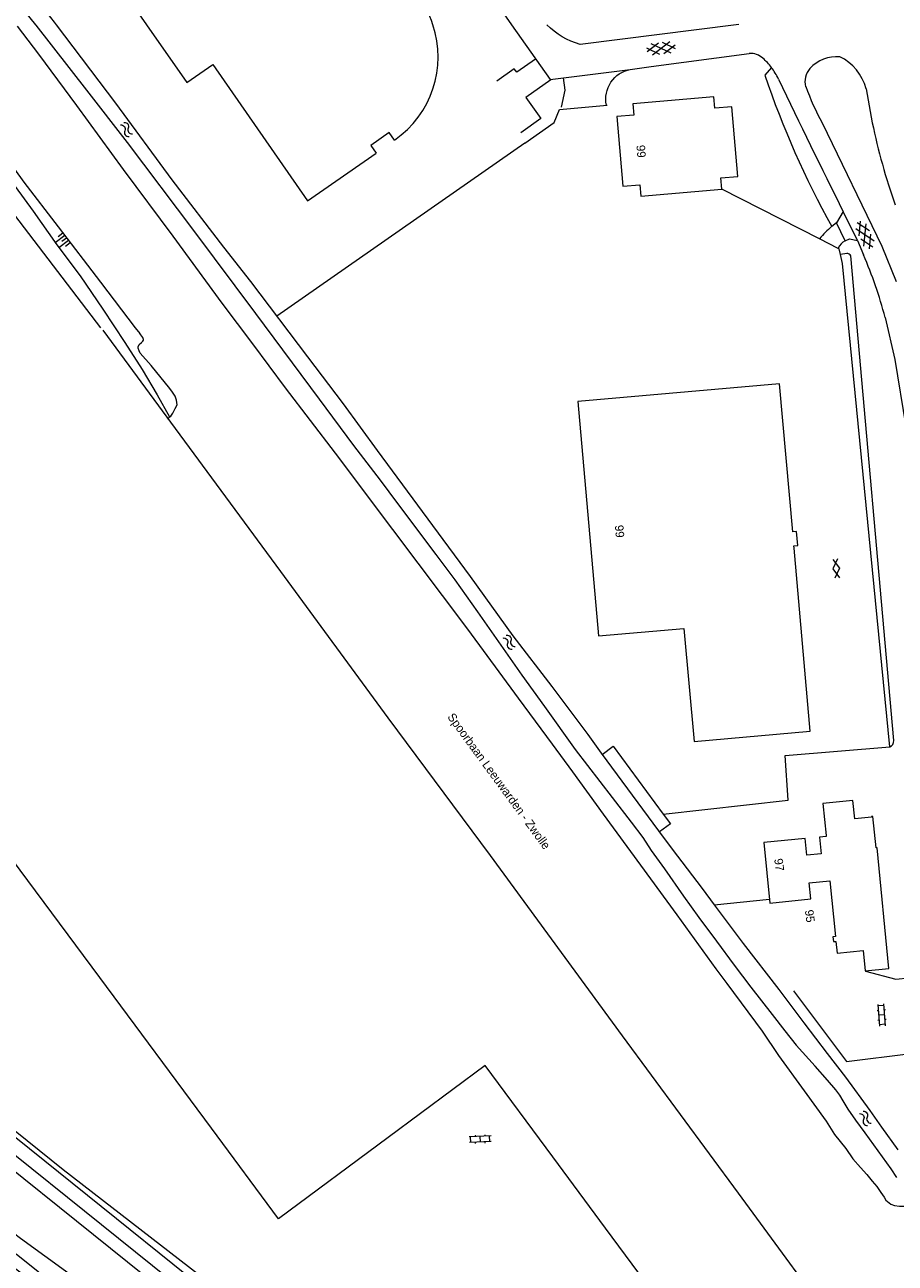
# Model space of a CAD drawing. Header units: metres. Extents: x 195864 to 198202, y 543264 to 544906.
# Tile 40 of 79: x 196096 to 196279, y 544239 to 544500. Entities that reach past the tile are written whole.
import ezdxf

# ---------------------------------------------------------------- set-up
doc = ezdxf.new("R2010")
doc.units = ezdxf.units.M
doc.header["$MEASUREMENT"] = 0
for name, color, linetype, lineweight in [('Level 11', 7, 'Continuous', 0), ('Level 19', 7, 'Continuous', 0), ('Level 20', 7, 'Continuous', 0), ('Level 26', 7, 'Continuous', 0), ('Level 28', 7, 'Continuous', 0), ('Level 29', 7, 'Continuous', 0), ('Level 32', 7, 'Continuous', 0), ('Level 36', 7, 'Continuous', 0), ('Level 41', 7, 'Continuous', 0), ('Level 43', 7, 'Continuous', 0)]:
    doc.layers.add(name, color=color, linetype=linetype, lineweight=lineweight)
doc.styles.add('Style-CHAR_FAST_FONT', font='CHAR_FAST_FONT.shx')

# ---------------------------------------------------------------- blocks, each defined once
blk = doc.blocks.new('OV2')
at = {"layer": 'Level 41', "color": 7, "linetype": 'Continuous', "lineweight": 0}
for p, q in [((0, 0.99), (0.3, 0.99)), ((0.3, -2.31), (0.3, 2.29)), ((0.3, 1.99), (1.5, 1.99)), ((1.5, -2.31), (1.5, 2.29)), ((1.8, 0.99), (1.5, 0.99)), ((0, -1.01), (0.3, -1.01)), ((0.3, -0.01), (1.5, -0.01)), ((0.3, -2.01), (1.5, -2.01)), ((1.8, -1.01), (1.5, -1.01))]:
    blk.add_line(p, q, dxfattribs=at)
blk = doc.blocks.new('WA_56')
at = {"layer": 'Level 43', "color": 7, "linetype": 'Continuous', "lineweight": 0, "extrusion": (0, 0, -1)}
for centre in [(-0.75, 0.05), (-0.75, -0.85)]:
    blk.add_arc(centre, 0.85, 28.0726, 151.9276, dxfattribs=at)
at = {"layer": 'Level 43', "color": 7, "linetype": 'Continuous', "lineweight": 0}
for centre in [(2.25, 0.85), (2.25, -0.05)]:
    blk.add_arc(centre, 0.85, 208.0723, 331.9274, dxfattribs=at)
blk = doc.blocks.new('GVTP6')
at = {"layer": 'Level 41', "color": 7, "linetype": 'Continuous', "lineweight": 0}
for p, q in [((0, -0.4), (2.6, 1.2)), ((0, 0.4), (2.6, -1.2)), ((1, -1.2), (5, 1.2)), ((1, 1.2), (5, -1.2)), ((3.4, 1.2), (6, -0.4)), ((3.4, -1.2), (6, 0.4))]:
    blk.add_line(p, q, dxfattribs=at)
blk = doc.blocks.new('WA_66')
at = {"layer": 'Level 43', "color": 7, "linetype": 'Continuous', "lineweight": 0, "extrusion": (0, 0, -1)}
for centre in [(-0.75, 0.05), (-0.75, -0.85)]:
    blk.add_arc(centre, 0.85, 28.0725, 151.9275, dxfattribs=at)
at = {"layer": 'Level 43', "color": 7, "linetype": 'Continuous', "lineweight": 0}
for centre in [(2.25, 0.85), (2.25, -0.05)]:
    blk.add_arc(centre, 0.85, 208.0725, 331.9275, dxfattribs=at)
blk = doc.blocks.new('TA')
at = {"layer": 'Level 43', "color": 7, "linetype": 'Continuous', "lineweight": 0}
for p, q in [((0, 0), (0, -0.5)), ((0.25, 0), (0.25, -1)), ((0.5, 0), (0.5, -0.5)), ((-0.5, 0), (-0.5, -0.5)), ((-0.25, 0), (-0.25, -1))]:
    blk.add_line(p, q, dxfattribs=at)
blk = doc.blocks.new('WA_67')
at = {"layer": 'Level 43', "color": 7, "linetype": 'Continuous', "lineweight": 0, "extrusion": (0, 0, -1)}
for centre in [(-0.75, 0.05), (-0.75, -0.85)]:
    blk.add_arc(centre, 0.85, 28.0726, 151.9276, dxfattribs=at)
at = {"layer": 'Level 43', "color": 7, "linetype": 'Continuous', "lineweight": 0}
for centre in [(2.25, 0.85), (2.25, -0.05)]:
    blk.add_arc(centre, 0.85, 208.0724, 331.9274, dxfattribs=at)
blk = doc.blocks.new('GV2')
at = {"layer": 'Level 41', "color": 7, "linetype": 'Continuous', "lineweight": 0, "flags": 128}
for points in [[(1.2, -2), (0, 0), (1.2, 2)], [(0.2, -2), (1.4, 0), (0.2, 2)]]:
    blk.add_lwpolyline(points, dxfattribs=at)

msp = doc.modelspace()

# ---------------------------------------------------------------- linework, layer by layer
at = {"layer": 'Level 11', "color": 7, "linetype": 'Continuous', "lineweight": 13}
for p, q in [((196097.46, 544534.27), (196121.36, 544500)), ((196121.36, 544500), (196129.85, 544487.84)), ((196168.65, 544474.56), (196169.77, 544472.96)), ((196155.32, 544462.88), (196169.77, 544472.96))]:
    msp.add_line(p, q, dxfattribs=at)
at = {"layer": 'Level 11', "color": 7, "linetype": 'Continuous', "lineweight": 13, "flags": 128}
for points in [[(196111.74, 544436.09), (196064.31, 544498.17), (196060.21, 544495.04), (196056.42, 544500)], [(196129.85, 544487.84), (196135.31, 544491.63), (196155.32, 544462.88)], [(196246.04, 544468.04), (196244.76, 544482.73), (196241.19, 544482.43), (196240.99, 544484.81), (196223.91, 544483.33), (196224.11, 544480.94), (196220.54, 544480.63)], [(196220.54, 544480.63), (196221.78, 544465.95), (196225.36, 544466.26), (196225.57, 544463.88), (196242.66, 544465.37)], [(196173.67, 544475.7), (196172.55, 544477.29), (196168.65, 544474.56)], [(196242.66, 544465.37), (196242.47, 544467.75), (196246.04, 544468.04)], [(196112.11, 544435.58), (196127.36, 544414.84), (196149.6, 544384.72), (196172.21, 544353.85), (196193.8, 544324.83), (196221.67, 544286.82), (196246.08, 544253.64), (196269.12, 544222.29), (196274.63, 544214.96), (196262.8, 544206.43), (196274.24, 544190.91), (196271.3, 544188.65), (196271.98, 544187.65)], [(196264.04, 544181.85), (196256.1, 544192.56), (196263.96, 544198.39), (196259.77, 544204.05), (196253.08, 544199.09), (196245.21, 544209.7), (196227.45, 544196.53), (196220.28, 544206.21), (196238.05, 544219.38), (196218.16, 544246.23), (196207.02, 544261.27), (196192.74, 544280.54), (196172.33, 544265.41), (196149.17, 544248.25), (196135.02, 544267.34), (196111.48, 544299.11), (196091.28, 544326.37), (196068.48, 544357.43), (196059.66, 544369.34), (196073.59, 544379.6), (196069.25, 544385.5), (196071.59, 544387.23), (196052.85, 544412.64), (196037.72, 544433.27)], [(196261.3, 544351.05), (196257.91, 544389.66), (196257.87, 544390.13), (196258.66, 544390.2), (196258.4, 544393.19), (196257.61, 544393.11), (196254.85, 544424.31), (196212.31, 544420.57), (196216.67, 544371.13), (196234.63, 544372.71), (196236.8, 544348.89), (196261.3, 544351.05)], [(196264.64, 544329.07), (196264.67, 544328.85), (196263.27, 544328.71), (196263.62, 544325.18), (196260.56, 544324.88), (196260.22, 544328.41), (196251.51, 544327.56), (196252.76, 544314.82), (196261.42, 544315.67), (196261.09, 544319.05), (196265.46, 544319.48), (196266.62, 544307.74), (196266.07, 544307.68), (196266.17, 544306.69), (196266.72, 544306.74), (196266.96, 544304.25), (196272.48, 544304.8), (196272.9, 544300.52), (196277.89, 544301.01), (196275.39, 544326.48), (196275.17, 544326.46), (196274.52, 544333.08), (196274.2, 544333.05), (196274.21, 544332.94), (196270.68, 544332.59), (196270.3, 544336.44)], [(196270.3, 544336.44), (196263.98, 544335.81), (196264.64, 544329.07)]]:
    msp.add_lwpolyline(points, dxfattribs=at)
at = {"layer": 'Level 11', "color": 7, "linetype": 'Continuous', "lineweight": 13}
for centre, radius, start, end in [((196161.55, 544493.23), 21.29, 18.5522, 38.8262), ((196161.53, 544493.21), 21.31, 304.7152, 18.5706)]:
    msp.add_arc(centre, radius, start, end, dxfattribs=at)
at = {"layer": 'Level 19', "color": 7, "linetype": 'Continuous', "lineweight": 0, "flags": 128}
for points in [[(196000, 544631.01), (196008.46, 544619.7), (196015.34, 544611.05), (196019.89, 544605.46), (196023.3, 544601.04), (196028.27, 544593.96), (196033.91, 544585.8), (196039.84, 544577.18), (196044.88, 544569.79), (196048.62, 544564.7), (196052.83, 544558.76), (196057.91, 544551.9), (196062.14, 544546.03), (196067.15, 544539.17), (196071.8, 544533.36), (196076.99, 544526.63), (196084.19, 544517.21), (196090.89, 544508.64), (196095.29, 544503.3), (196097.94, 544500)], [(196092.24, 544511.95), (196096.41, 544506.71), (196099.06, 544503.96), (196101.13, 544501.53), (196101.86, 544500.57), (196102.29, 544500)], [(196097.94, 544500), (196098, 544499.93), (196108.7, 544486.18), (196117.27, 544475.15), (196131.28, 544456.62), (196144.34, 544439.14), (196157.73, 544421.03), (196165, 544411.26), (196170.63, 544403.95), (196174.27, 544399.03), (196182.39, 544388.32), (196186.37, 544382.98), (196191.14, 544376.19), (196196.55, 544368.48), (196200.52, 544362.88), (196205.27, 544356.25), (196211.76, 544347.19), (196219.55, 544337.06), (196223.52, 544331.85), (196226.02, 544328.65), (196227.79, 544325.91), (196230.55, 544322.05), (196234.6, 544316.26), (196237.79, 544311.74), (196241.51, 544306.75), (196245.26, 544301.75), (196248.75, 544297.09), (196253.27, 544291.28), (196255.92, 544287.88), (196258.34, 544284.85), (196262.31, 544280.43)], [(196102.29, 544500), (196114.8, 544483.48), (196126.71, 544467.32), (196137.58, 544453.13), (196143.27, 544445.84), (196155.31, 544429.99), (196162.83, 544420.04), (196170, 544410.25), (196181.62, 544394.42), (196189.57, 544383.67), (196198.59, 544371.16), (196206.82, 544360.47), (196214.4, 544350.34), (196217.22, 544346.42), (196229.32, 544330.07), (196232.21, 544326.18), (196238.48, 544317.86), (196241.04, 544314.46)], [(196241.04, 544314.46), (196247.19, 544306.29), (196254.65, 544296.6), (196259.92, 544289.53), (196264.86, 544283.07), (196268.71, 544278.1), (196273.9, 544271.04), (196276.32, 544267.59), (196279.79, 544262.81)], [(196279.54, 544256.95), (196278.39, 544258.79), (196272.85, 544266.36), (196270.9, 544269), (196269.3, 544271.34), (196268.22, 544273.1), (196267.52, 544274.28), (196266.71, 544275.4), (196264.93, 544277.47), (196262.31, 544280.43)], [(196092.03, 544239.04), (196101.88, 544231.57), (196136.59, 544197.04), (196138.25, 544198.73), (196103.47, 544233.08), (196093.85, 544240.77), (196093.14, 544240.11)]]:
    msp.add_lwpolyline(points, dxfattribs=at)
at = {"layer": 'Level 20', "color": 7, "linetype": 'Continuous', "lineweight": 0, "flags": 128}
for points in [[(196078.75, 544500), (196083.27, 544493.73), (196083.83, 544492.93), (196083.95, 544492.55), (196083.83, 544492.11), (196083.47, 544491.75), (196082.63, 544491.21), (196081.99, 544490.73), (196081.41, 544490.2), (196080.95, 544489.46), (196080.76, 544488.98), (196080.84, 544488.4), (196081.5, 544486.8), (196083.32, 544483.85), (196084.93, 544481.33), (196086.09, 544479.69), (196088.61, 544476.29), (196095.49, 544466.84), (196102.7, 544457.37), (196111.63, 544445.74), (196118.94, 544436.13), (196119.91, 544434.89)], [(196094.1, 544499.74), (196098.59, 544493.82), (196106.62, 544482.97), (196116.46, 544469.46), (196126.88, 544455.42), (196137.2, 544441.31), (196143.67, 544432.72), (196150.58, 544423.46), (196161.12, 544409.64), (196173.22, 544393.59), (196189.01, 544372.59), (196199.69, 544358.02), (196206.88, 544348.31), (196211.15, 544342.51), (196217.62, 544333.58), (196225.49, 544322.79), (196233.19, 544312.36), (196241.38, 544300.93), (196243.74, 544297.87), (196251.14, 544287.82), (196254.6, 544282.64), (196260.03, 544275.25), (196264.68, 544268.83), (196266.41, 544266.02), (196268.79, 544263.04)], [(196125.89, 544416.85), (196126.03, 544417.16), (196126.49, 544417.5), (196126.93, 544418.1), (196127.41, 544419.06), (196127.83, 544419.88), (196127.68, 544420.86), (196127.36, 544421.68), (196126.84, 544422.54), (196126.26, 544423.32), (196122.33, 544428.17), (196120.03, 544430.79), (196119.77, 544431.27), (196119.57, 544431.81), (196119.61, 544432.09), (196119.81, 544432.61), (196120.29, 544433.01), (196120.57, 544433.31), (196120.73, 544433.47), (196120.73, 544433.65), (196120.61, 544434.03), (196120.37, 544434.33), (196119.91, 544434.89)], [(196268.79, 544263.04), (196270.31, 544260.86), (196271.89, 544259.08), (196273.2, 544257.56), (196274.38, 544256.2), (196275.32, 544255.07), (196276.2, 544253.81), (196276.86, 544252.83), (196277.26, 544252.19), (196278.27, 544251.31), (196279.05, 544251.01), (196280.09, 544250.87), (196281.33, 544250.93), (196282.48, 544251.13), (196283.88, 544251.52), (196284.76, 544252.08), (196285.78, 544252.86), (196285.81, 544252.1)]]:
    msp.add_lwpolyline(points, dxfattribs=at)
at = {"layer": 'Level 26', "color": 7, "linetype": 'Continuous', "lineweight": 0}
for p, q in [((196201.12, 544475.01), (196148.81, 544438.55)), ((196263.26, 544454.86), (196242.66, 544465.37)), ((196267.17, 544452.86), (196263.26, 544454.86)), ((196241.04, 544314.46), (196252.68, 544315.6))]:
    msp.add_line(p, q, dxfattribs=at)
at = {"layer": 'Level 26', "color": 7, "linetype": 'Continuous', "lineweight": 0, "flags": 128}
for points in [[(196201.12, 544475.01), (196207.32, 544479.39), (196208.46, 544482.11), (196218.51, 544483.07)], [(196267.66, 544451.54), (196267.42, 544452.74), (196267.17, 544452.86)], [(196278.05, 544347.73), (196268.09, 544449.67), (196267.66, 544451.54)], [(196230.3, 544333.58), (196256.63, 544336.53), (196256, 544345.91), (196278.05, 544347.73)], [(196000, 544342.16), (196015.18, 544329.95), (196015.14, 544330), (196103.8, 544258.63), (196134.57, 544234.81), (196186.01, 544193.65), (196200.38, 544182.73), (196205.1, 544179.4)]]:
    msp.add_lwpolyline(points, dxfattribs=at)
at = {"layer": 'Level 28', "color": 7, "linetype": 'Continuous', "lineweight": 0}
for p, q in [((196253.1, 544491.01), (196251.73, 544489.38)), ((196269.01, 544451.79), (196267.66, 544451.54)), ((196278.93, 544349.09), (196269.83, 544451.3))]:
    msp.add_line(p, q, dxfattribs=at)
at = {"layer": 'Level 28', "color": 7, "linetype": 'Continuous', "lineweight": 0, "flags": 128}
msp.add_lwpolyline([(196075.64, 544490.51), (196078.62, 544486.8), (196083.13, 544480.61), (196090.36, 544470.34), (196097.43, 544460.68), (196102.42, 544453.59), (196107.33, 544447.03), (196112.14, 544440.04), (196116.79, 544433.02), (196120.42, 544427.33), (196123.62, 544421.97), (196126.23, 544417.31)], dxfattribs=at)
at = {"layer": 'Level 28', "color": 7, "linetype": 'Continuous', "lineweight": 0}
for centre, radius, start, end in [((196434.92, 544551.18), 193.33, 198.6435, 208.9963), ((196269.01, 544450.85), 0.936, 28.5131, 89.9296), ((196277.38, 544349.12), 1.55, 295.5068, 358.6443)]:
    msp.add_arc(centre, radius, start, end, dxfattribs=at)
at = {"layer": 'Level 29', "color": 7, "linetype": 'Continuous', "lineweight": 0}
for p, q in [((196245.65, 544500), (196212.77, 544495.87)), ((196246.22, 544500.07), (196245.65, 544500)), ((196227.73, 544491.19), (196248.45, 544493.91)), ((196223.35, 544490.59), (196227.73, 544491.19)), ((196273.06, 544486.5), (196274.37, 544479.35)), ((196263.8, 544479.29), (196276.38, 544453.31)), ((196268.27, 544460.6), (196266.85, 544458.27)), ((196271.23, 544454.54), (196268.27, 544460.6)), ((196266.85, 544458.27), (196265.82, 544457.47)), ((196268.68, 544454.47), (196266.85, 544458.27)), ((196271.23, 544454.54), (196272.53, 544451.47)), ((196276.38, 544453.3), (196279.42, 544445.84))]:
    msp.add_line(p, q, dxfattribs=at)
at = {"layer": 'Level 29', "color": 7, "linetype": 'Continuous', "lineweight": 0, "flags": 128}
for points in [[(196119.93, 544622.7), (196111.62, 544634.79), (196106.46, 544631.32), (196153.78, 544563.71), (196198.34, 544500)], [(196198.34, 544500), (196206.43, 544488.43), (196223.35, 544490.59)], [(196203.36, 544492.75), (196199.42, 544489.99), (196198.9, 544490.71), (196195.24, 544488.12)], [(196206.63, 544488.42), (196201.36, 544484.68), (196204.5, 544480.26), (196200.27, 544477.24)], [(196209.23, 544488.81), (196209.59, 544486.22), (196208.75, 544482.63)], [(196268.68, 544454.47), (196269.59, 544454.88), (196271.23, 544454.54)], [(196277.07, 544438.29), (196279.17, 544429.45), (196281.45, 544415.22), (196283.46, 544395.87), (196291.58, 544303.41)], [(196217.41, 544346.16), (196219.72, 544347.88), (196230.3, 544333.58)], [(196230.3, 544333.58), (196231.84, 544331.51), (196229.52, 544329.8)], [(196272.92, 544300.46), (196279.36, 544298.77), (196282.06, 544299.07)], [(196257.75, 544296.33), (196268.95, 544281.44), (196282.54, 544283.11), (196281.81, 544292.63), (196283.8, 544292.79)], [(196062.69, 544290.39), (196066.39, 544287.41), (196139.16, 544228.89), (196213.16, 544169.44)], [(196063.59, 544285.82), (196064.51, 544285.07), (196137.28, 544226.55), (196211.28, 544167.1)], [(196062.82, 544282.97), (196135.59, 544224.45), (196209.59, 544165)], [(196072.83, 544261.34), (196088.82, 544248.65), (196094.76, 544244.12), (196148.41, 544205.2), (196184.22, 544176.44)]]:
    msp.add_lwpolyline(points, dxfattribs=at)
at = {"layer": 'Level 29', "color": 7, "linetype": 'Continuous', "lineweight": 0, "extrusion": (0, 0, -1)}
for centre, radius, start, end in [((-196216.92, 544510.93), 15.63, 285.404, 315.5914), ((-196224.57, 544484.34), 6.37, 348.3618, 79.0113)]:
    msp.add_arc(centre, radius, start, end, dxfattribs=at)
at = {"layer": 'Level 29', "color": 7, "linetype": 'Continuous', "lineweight": 0}
for centre, radius, start, end in [((196248.83, 544490.27), 3.66, 46.8322, 95.9883), ((196240.99, 544481.74), 15.25, 37.4522, 47.2665), ((196266.96, 544485.45), 7.82, 85.8975, 137.0375), ((196263.02, 544483.91), 10.38, 14.493, 64.2953), ((196241.03, 544481.79), 15.19, 26.4576, 37.415), ((196264.39, 544488.02), 4.2, 138.8544, 194.8095), ((197514.2, 545085.71), 1393.96, 205.36561, 206.64415), ((196321.03, 544509.78), 64.84, 200.6099, 208.0469), ((196406.68, 544507.01), 135.17, 191.8074, 199.4452), ((196278.78, 544442.17), 20.05, 130.2807, 140.7392), ((196270.21, 544451.52), 3.33, 117.3615, 156.0921), ((196193.66, 544416.81), 86.14, 14.4409, 23.7281)]:
    msp.add_arc(centre, radius, start, end, dxfattribs=at)

# ---------------------------------------------------------------- block references
at = {"layer": 'Level 41', "color": 7, "linetype": 'Continuous', "lineweight": 0}
for name, p, xscale, yscale, zscale, rotation in [('GVTP6', (196232.85, 544495.32), 1.00000171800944, 1.00000171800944, 1.00000171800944, 186.2768449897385), ('GVTP6', (196274.13, 544452.96), 0.9999995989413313, 0.9999995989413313, 0.9999995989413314, 115.2580396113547), ('GV2', (196267.47, 544385.4), 0.9999993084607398, 0.9999993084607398, 0.9999993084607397, 185.8092193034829), ('OV2', (196277.25, 544291.26), 1.000002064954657, 1.000002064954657, 1.000002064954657, 184.4844860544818), ('OV2', (196191.74, 544264.13), 0.9999983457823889, 0.9999983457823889, 0.9999983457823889, 92.20248536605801)]:
    msp.add_blockref(name, p, dxfattribs=dict(at, xscale=xscale, yscale=yscale, zscale=zscale, rotation=rotation))
at = {"layer": 'Level 43', "color": 7, "linetype": 'Continuous', "lineweight": 0}
for name, p, xscale, yscale, zscale, rotation in [('WA_67', (196116.23, 544479.14), 1.000002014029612, 1.000002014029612, 1.000002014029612, 306.7549049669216), ('TA', (196104.5, 544455.04), 2.527132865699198, 2.527132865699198, 2.527132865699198, 307.4594447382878), ('WA_66', (196196.87, 544370.98), 0.99999819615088, 0.99999819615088, 0.99999819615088, 309.280339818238), ('WA_56', (196272.08, 544270.66), 0.9999988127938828, 0.9999988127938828, 0.9999988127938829, 304.1019461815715)]:
    msp.add_blockref(name, p, dxfattribs=dict(at, xscale=xscale, yscale=yscale, zscale=zscale, rotation=rotation))

# ---------------------------------------------------------------- texts
at = {"layer": 'Level 32', "color": 7, "linetype": 'Continuous', "lineweight": 13, "style": 'Style-CHAR_FAST_FONT'}
for s, rotation, p in [('99', 274.8208, (196224.64, 544474.57)), ('99', 274.6447, (196220.1, 544394.45)), ('97', 277.3524, (196253.7, 544324.1)), ('95', 277.3524, (196260.16, 544313.28))]:
    msp.add_text(s, height=1.8, rotation=rotation, dxfattribs=at).set_placement(p)
at = {"layer": 'Level 36', "color": 7, "linetype": 'Continuous', "lineweight": 13, "style": 'Style-CHAR_FAST_FONT'}
msp.add_text('Spoorbaan Leeuwarden - Zwolle', height=1.8, rotation=306.0905, dxfattribs=at).set_placement((196184.7, 544354.05))

doc.saveas('drawing.dxf')
